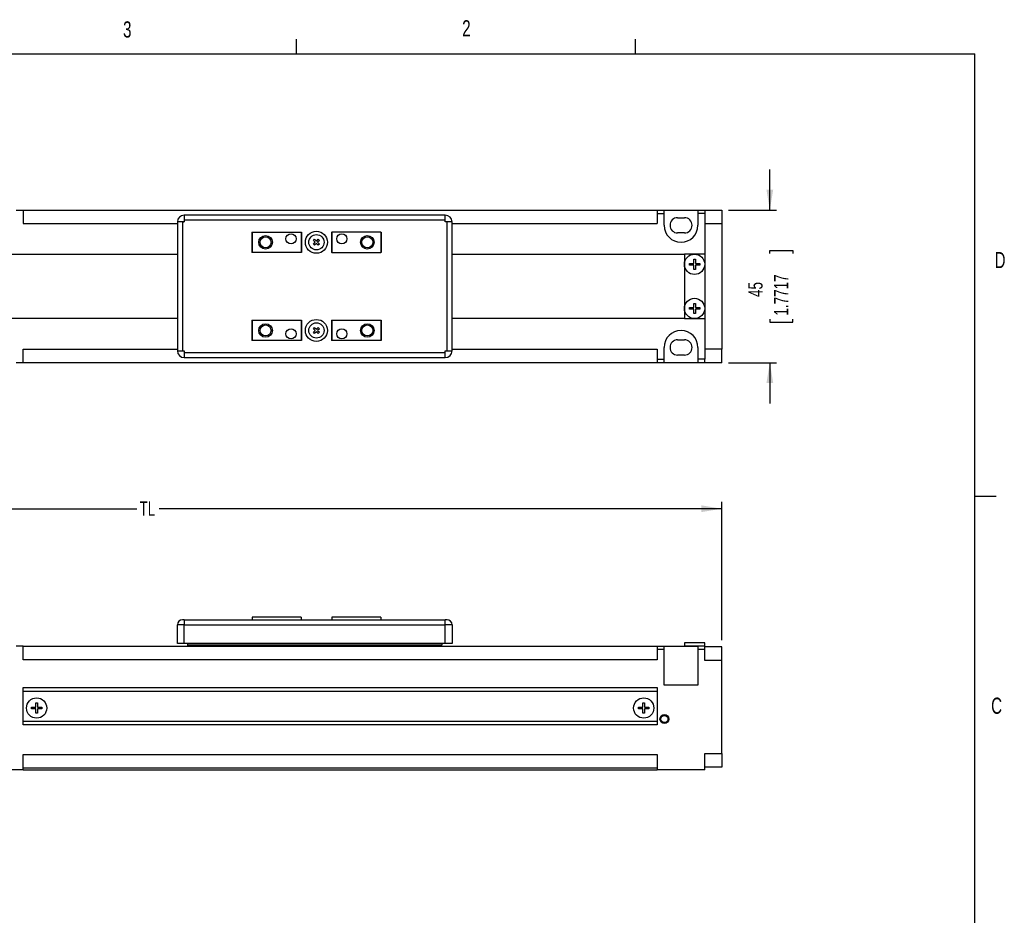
# Paper-space layout 'Layout1' of a CAD drawing. Extents: x 11 to 4767017334475, y 5 to 5245463847279.
# Tile 8 of 9: x 275 to 420, y 143 to 275. Entities that reach past the tile are written whole.
import ezdxf
from ezdxf.enums import TextEntityAlignment as Align

# ---------------------------------------------------------------- set-up
doc = ezdxf.new("R2010")
doc.units = 0
doc.layers.get('0').update_dxf_attribs({"linetype": 'CONTINUOUS'})
doc.dimstyles.new('SLDDIMSTYLE3', dxfattribs={"dimtxt": 2.116667, "dimasz": 3, "dimexe": 0, "dimexo": 0.0625, "dimgap": 0.529167, "dimtad": 0, "dimlfac": 2, "dimrnd": 1e-09, "dimzin": 12, "dimsah": 1, "dimcen": 0.09, "dimazin": 3, "dimtfac": 1, "dimtmove": 0, "dimatfit": 3})
doc.dimstyles.new('SLDDIMSTYLE4', dxfattribs={"dimtxt": 2.116667, "dimasz": 3, "dimexe": 0, "dimexo": 0.0625, "dimgap": 0.529167, "dimtad": 0, "dimlfac": 2, "dimrnd": 1e-09, "dimzin": 12, "dimsah": 1, "dimcen": 0.09, "dimazin": 3, "dimtfac": 1, "dimtofl": 0, "dimtmove": 0, "dimatfit": 3})

# ---------------------------------------------------------------- blocks, each defined once
blk = doc.blocks.new('_D_35')
at = {"color": 7, "linetype": 'CONTINUOUS'}
for p, q in [((209.5, 194.26), (209.5, 204.26)), ((209.5, 203.26), (292.42, 203.26)), ((378.65, 203.26), (295.73, 203.26)), ((378.65, 183.91), (378.65, 204.26))]:
    blk.add_line(p, q, dxfattribs=at)
for points in [[(209.5, 203.26), (212.5, 202.76), (212.5, 203.76)], [(378.65, 203.26), (375.65, 203.76), (375.65, 202.76)]]:
    blk.add_solid(points, dxfattribs=at)
at = {"color": 7, "linetype": 'CONTINUOUS', "width": 0.7}
blk.add_text('TL', height=2.117, dxfattribs=at).set_placement((292.82, 201.58, 21.01), align=Align.BOTTOM_LEFT)
blk = doc.blocks.new('_D_37')
at = {"color": 7, "linetype": 'CONTINUOUS'}
for p, q in [((385.74, 247.28), (385.74, 253.28)), ((379.65, 247.28), (386.74, 247.28)), ((385.74, 240.87), (385.74, 241.3)), ((385.74, 241.3), (389.11, 241.3)), ((389.11, 241.3), (389.11, 240.87)), ((385.74, 231.2), (385.74, 230.77)), ((389.11, 230.77), (389.11, 231.2)), ((385.74, 230.77), (389.11, 230.77)), ((379.65, 224.78), (386.74, 224.78)), ((385.74, 224.78), (385.74, 218.78))]:
    blk.add_line(p, q, dxfattribs=at)
for points in [[(385.74, 247.28), (386.24, 250.28), (385.24, 250.28)], [(385.74, 224.78), (385.24, 221.78), (386.24, 221.78)]]:
    blk.add_solid(points, dxfattribs=at)
at = {"color": 7, "linetype": 'CONTINUOUS', "width": 0.7}
for s, p in [('1.7717', (389.11, 231.73, -25.9)), ('45', (385.31, 234.47, -25.9))]:
    blk.add_text(s, height=2.117, rotation=90, dxfattribs=at).set_placement(p, align=Align.BOTTOM_LEFT)

psp = doc.layouts.get("Layout1")

# ---------------------------------------------------------------- linework, layer by layer
at = {"color": 7, "linetype": 'CONTINUOUS'}
for p, q in [((315.9379, 270.3087), (315.9379, 272.4626)), ((365.9442, 270.3087), (365.9442, 272.4626)), ((15.9068, 270.3087), (415.9568, 270.3087)), ((415.9568, 9.9587), (415.9568, 270.3087)), ((274.6483, 247.2821), (275.6483, 247.2821)), ((275.6483, 247.2821), (275.6483, 245.2821)), ((275.6483, 247.2821), (369.1483, 247.2821)), ((369.1483, 247.2821), (369.1483, 246.7821)), ((369.1483, 247.2821), (370.1483, 247.2821)), ((369.1483, 246.7821), (370.1483, 246.7821)), ((369.1483, 246.7821), (369.1483, 245.2821)), ((370.1483, 246.7821), (370.1483, 247.2821)), ((370.1483, 247.2821), (375.1483, 247.2821)), ((370.1483, 245.0321), (370.1483, 246.7821)), ((375.1483, 247.2821), (375.1483, 246.7821)), ((375.1483, 247.2821), (376.1483, 247.2821)), ((376.1483, 246.7821), (375.1483, 246.7821)), ((375.1483, 246.7821), (375.1483, 245.0321)), ((376.1483, 247.2821), (376.1483, 246.7821)), ((376.1483, 247.2821), (378.6483, 247.2821)), ((376.1483, 246.7821), (376.1483, 240.7821)), ((378.6483, 247.2821), (378.6483, 245.2821)), ((298.3983, 245.5321), (298.3983, 226.5321)), ((299.1483, 245.5321), (298.3983, 245.5321)), ((299.1483, 245.5321), (299.1483, 226.5321)), ((299.3983, 245.5321), (299.1483, 245.5321)), ((299.1483, 245.5321), (299.3983, 245.5321)), ((299.3983, 246.5321), (299.3983, 245.7821)), ((337.8983, 246.5321), (299.3983, 246.5321)), ((299.3983, 245.7821), (299.3983, 245.5321)), ((337.8983, 245.7821), (299.3983, 245.7821)), ((337.8983, 245.7821), (337.8983, 246.5321)), ((337.8983, 245.5321), (337.8983, 245.7821)), ((338.1483, 245.5321), (337.8983, 245.5321)), ((338.1483, 226.5321), (338.1483, 245.5321)), ((338.8983, 245.5321), (338.1483, 245.5321)), ((338.8983, 226.5321), (338.8983, 245.5321)), ((372.1483, 246.1571), (373.1483, 246.1571)), ((309.3483, 244.0321), (309.3983, 244.0321)), ((309.3483, 244.0321), (309.3483, 241.0321)), ((309.3983, 244.0321), (309.3983, 241.0321)), ((309.3983, 244.0321), (316.6483, 244.0321)), ((316.6483, 244.0321), (316.6483, 241.0321)), ((316.6483, 244.0321), (316.6983, 244.0321)), ((316.6983, 244.0321), (316.6983, 241.0321)), ((321.0983, 244.0321), (321.1483, 244.0321)), ((321.0983, 244.0321), (321.0983, 241.0321)), ((328.3983, 244.0321), (321.1483, 244.0321)), ((321.1483, 244.0321), (321.1483, 241.0321)), ((328.3983, 244.0321), (328.3983, 241.0321)), ((328.3983, 244.0321), (328.4483, 244.0321)), ((328.4483, 244.0321), (328.4483, 241.0321)), ((373.1483, 243.9071), (372.1483, 243.9071)), ((376.1483, 245.2821), (378.6483, 245.2821)), ((378.6483, 245.2821), (378.6483, 226.7821)), ((318.4564, 242.7972), (318.6331, 242.974)), ((318.7215, 242.5321), (318.4564, 242.7972)), ((318.4564, 242.2669), (318.7215, 242.5321)), ((318.6331, 242.974), (318.8983, 242.7088)), ((318.8983, 242.7088), (319.1635, 242.974)), ((319.3403, 242.7972), (319.0751, 242.5321)), ((319.0751, 242.5321), (319.3403, 242.2669)), ((319.1635, 242.974), (319.3403, 242.7972)), ((309.3983, 241.0321), (309.3483, 241.0321)), ((316.6483, 241.0321), (309.3983, 241.0321)), ((316.6983, 241.0321), (316.6483, 241.0321)), ((318.6331, 242.0901), (318.4564, 242.2669)), ((318.8983, 242.3553), (318.6331, 242.0901)), ((319.1635, 242.0901), (318.8983, 242.3553)), ((319.3403, 242.2669), (319.1635, 242.0901)), ((321.1483, 241.0321), (321.0983, 241.0321)), ((321.1483, 241.0321), (328.3983, 241.0321)), ((328.4483, 241.0321), (328.3983, 241.0321)), ((257.6483, 240.7821), (298.3983, 240.7821)), ((338.8983, 240.7821), (373.1483, 240.7821)), ((376.1483, 240.7821), (373.1483, 240.7821)), ((373.1483, 240.7821), (373.1483, 231.2821)), ((374.5233, 240.0321), (374.7733, 240.0321)), ((374.5233, 239.4071), (374.5233, 240.0321)), ((374.7733, 240.0321), (374.7733, 239.4071)), ((376.1483, 240.7821), (376.1483, 231.2821)), ((373.8983, 239.4071), (374.5233, 239.4071)), ((373.8983, 239.1571), (373.8983, 239.4071)), ((374.5233, 239.1571), (373.8983, 239.1571)), ((374.5233, 238.5321), (374.5233, 239.1571)), ((374.7733, 238.5321), (374.5233, 238.5321)), ((374.7733, 239.4071), (375.3983, 239.4071)), ((374.7733, 239.1571), (374.7733, 238.5321)), ((375.3983, 239.1571), (374.7733, 239.1571)), ((375.3983, 239.4071), (375.3983, 239.1571)), ((373.8983, 232.9071), (374.5233, 232.9071)), ((373.8983, 232.6571), (373.8983, 232.9071)), ((374.5233, 232.6571), (373.8983, 232.6571)), ((374.5233, 233.5321), (374.7733, 233.5321)), ((374.5233, 232.9071), (374.5233, 233.5321)), ((374.5233, 232.0321), (374.5233, 232.6571)), ((374.7733, 233.5321), (374.7733, 232.9071)), ((374.7733, 232.9071), (375.3983, 232.9071)), ((374.7733, 232.6571), (374.7733, 232.0321)), ((375.3983, 232.6571), (374.7733, 232.6571)), ((375.3983, 232.9071), (375.3983, 232.6571)), ((298.3983, 231.2821), (257.6483, 231.2821)), ((309.3483, 231.0321), (309.3983, 231.0321)), ((309.3483, 231.0321), (309.3483, 228.0321)), ((309.3983, 231.0321), (316.6483, 231.0321)), ((309.3983, 231.0321), (309.3983, 228.0321)), ((316.6483, 231.0321), (316.6483, 228.0321)), ((316.6483, 231.0321), (316.6983, 231.0321)), ((316.6983, 231.0321), (316.6983, 228.0321)), ((321.0983, 231.0321), (321.1483, 231.0321)), ((321.0983, 231.0321), (321.0983, 228.0321)), ((321.1483, 231.0321), (321.1483, 228.0321)), ((321.1483, 231.0321), (328.3983, 231.0321)), ((328.3983, 231.0321), (328.3983, 228.0321)), ((328.3983, 231.0321), (328.4483, 231.0321)), ((328.4483, 231.0321), (328.4483, 228.0321)), ((373.1483, 231.2821), (338.8983, 231.2821)), ((373.1483, 231.2821), (376.1483, 231.2821)), ((374.7733, 232.0321), (374.5233, 232.0321)), ((376.1483, 231.2821), (376.1483, 225.2821)), ((318.4564, 229.7972), (318.6331, 229.974)), ((318.7215, 229.5321), (318.4564, 229.7972)), ((318.4564, 229.2669), (318.7215, 229.5321)), ((318.6331, 229.974), (318.8983, 229.7088)), ((318.8983, 229.3553), (318.6331, 229.0901)), ((318.8983, 229.7088), (319.1635, 229.974)), ((319.1635, 229.0901), (318.8983, 229.3553)), ((319.3403, 229.7972), (319.0751, 229.5321)), ((319.0751, 229.5321), (319.3403, 229.2669)), ((319.1635, 229.974), (319.3403, 229.7972)), ((309.3983, 228.0321), (309.3483, 228.0321)), ((316.6483, 228.0321), (309.3983, 228.0321)), ((316.6983, 228.0321), (316.6483, 228.0321)), ((318.6331, 229.0901), (318.4564, 229.2669)), ((319.3403, 229.2669), (319.1635, 229.0901)), ((321.1483, 228.0321), (321.0983, 228.0321)), ((328.3983, 228.0321), (321.1483, 228.0321)), ((328.4483, 228.0321), (328.3983, 228.0321)), ((372.1483, 228.1571), (373.1483, 228.1571)), ((275.6483, 224.7821), (275.6483, 226.7821)), ((298.3983, 226.5321), (299.1483, 226.5321)), ((299.1483, 226.5321), (299.3983, 226.5321)), ((299.1483, 226.5321), (299.3983, 226.5321)), ((299.3983, 226.5321), (299.3983, 226.2821)), ((337.8983, 226.5321), (338.1483, 226.5321)), ((337.8983, 226.2821), (337.8983, 226.5321)), ((338.1483, 226.5321), (338.8983, 226.5321)), ((369.1483, 226.7821), (369.1483, 225.2821)), ((370.1483, 225.2821), (370.1483, 227.0321)), ((375.1483, 227.0321), (375.1483, 225.2821)), ((378.6483, 226.7821), (376.1483, 226.7821)), ((378.6483, 224.7821), (378.6483, 226.7821)), ((299.3983, 226.2821), (337.8983, 226.2821)), ((299.3983, 226.2821), (299.3983, 225.5321)), ((299.3983, 225.5321), (337.8983, 225.5321)), ((337.8983, 225.5321), (337.8983, 226.2821)), ((369.1483, 225.2821), (370.1483, 225.2821)), ((369.1483, 225.2821), (369.1483, 224.7821)), ((370.1483, 224.7821), (370.1483, 225.2821)), ((373.1483, 225.9071), (372.1483, 225.9071)), ((376.1483, 225.2821), (375.1483, 225.2821)), ((375.1483, 225.2821), (375.1483, 224.7821)), ((376.1483, 224.7821), (376.1483, 225.2821)), ((275.6483, 224.7821), (274.6483, 224.7821)), ((369.1483, 224.7821), (275.6483, 224.7821)), ((370.1483, 224.7821), (369.1483, 224.7821)), ((375.1483, 224.7821), (370.1483, 224.7821)), ((376.1483, 224.7821), (375.1483, 224.7821)), ((378.6483, 224.7821), (376.1483, 224.7821)), ((415.9568, 205.1124), (419.1318, 205.1124)), ((309.3983, 187.2626), (309.3983, 186.8826)), ((316.6483, 187.2626), (309.3983, 187.2626)), ((316.6483, 187.2626), (316.6483, 186.8826)), ((321.1483, 187.2626), (321.1483, 186.8826)), ((328.3983, 187.2626), (321.1483, 187.2626)), ((328.3983, 187.2626), (328.3983, 186.8826)), ((298.3983, 183.3826), (298.3983, 186.1326)), ((299.3983, 186.1326), (298.3983, 186.1326)), ((299.3983, 186.8826), (299.1483, 186.8826)), ((299.3983, 186.8826), (299.3983, 186.1326)), ((299.3983, 186.8826), (337.8983, 186.8826)), ((299.3983, 186.1326), (337.8983, 186.1326)), ((299.3983, 183.3826), (299.3983, 186.1326)), ((338.1483, 186.8826), (337.8983, 186.8826)), ((337.8983, 186.1326), (337.8983, 186.8826)), ((337.8983, 183.3826), (337.8983, 186.1326)), ((338.8983, 186.1326), (337.8983, 186.1326)), ((338.8983, 186.1326), (338.8983, 183.3826)), ((275.6483, 183.0126), (274.6483, 183.0126)), ((275.6483, 181.0126), (275.6483, 183.0126)), ((275.6483, 183.0126), (369.1483, 183.0126)), ((299.3983, 183.3826), (298.3983, 183.3826)), ((337.8983, 183.3826), (299.3983, 183.3826)), ((299.8983, 183.3826), (299.8983, 183.1826)), ((299.8983, 183.1826), (337.3983, 183.1826)), ((299.8983, 183.1826), (299.8983, 183.0126)), ((337.3983, 183.3826), (337.3983, 183.1826)), ((337.3983, 183.0126), (337.3983, 183.1826)), ((338.8983, 183.3826), (337.8983, 183.3826)), ((369.1483, 183.0126), (370.1483, 183.0126)), ((369.1483, 183.0126), (369.1483, 182.5126)), ((370.1483, 182.5126), (370.1483, 183.0126)), ((370.1483, 183.0126), (375.1483, 183.0126)), ((373.1483, 183.0626), (376.1483, 183.0626)), ((373.1483, 183.0626), (373.1483, 183.0126)), ((373.1533, 183.5126), (373.1533, 183.0626)), ((376.1433, 183.5126), (373.1533, 183.5126)), ((375.1483, 183.0126), (375.1483, 182.5126)), ((376.1483, 183.0126), (375.1483, 183.0126)), ((376.1433, 183.0626), (376.1433, 183.5126)), ((376.1483, 183.0126), (376.1483, 183.0626)), ((376.1483, 182.5126), (376.1483, 183.0126)), ((378.6483, 182.9126), (376.1483, 182.9126)), ((378.6483, 180.9126), (378.6483, 182.9126)), ((369.1483, 182.5126), (369.1483, 181.0126)), ((370.1483, 182.5126), (369.1483, 182.5126)), ((370.1483, 177.2626), (370.1483, 182.5126)), ((375.1483, 182.5126), (375.1483, 177.2626)), ((376.1483, 182.5126), (375.1483, 182.5126)), ((376.1483, 180.9126), (376.1483, 182.5126)), ((369.1483, 181.0126), (275.6483, 181.0126)), ((378.6483, 180.9126), (376.1483, 180.9126)), ((378.6483, 167.1626), (378.6483, 180.9126)), ((375.1483, 177.2626), (370.1483, 177.2626)), ((275.6483, 176.8876), (369.1483, 176.8876)), ((275.6483, 171.3876), (275.6483, 176.8876)), ((275.6483, 176.3876), (369.1483, 176.3876)), ((369.1483, 176.8876), (369.1483, 171.3876)), ((277.5233, 174.6376), (277.7733, 174.6376)), ((277.5233, 174.0126), (277.5233, 174.6376)), ((277.7733, 174.6376), (277.7733, 174.0126)), ((367.0233, 174.6376), (367.2733, 174.6376)), ((367.0233, 174.0126), (367.0233, 174.6376)), ((367.2733, 174.6376), (367.2733, 174.0126)), ((276.8983, 174.0126), (277.5233, 174.0126)), ((276.8983, 173.7626), (276.8983, 174.0126)), ((277.5233, 173.7626), (276.8983, 173.7626)), ((277.5233, 173.1376), (277.5233, 173.7626)), ((277.7733, 173.1376), (277.5233, 173.1376)), ((277.7733, 174.0126), (278.3983, 174.0126)), ((277.7733, 173.7626), (277.7733, 173.1376)), ((278.3983, 173.7626), (277.7733, 173.7626)), ((278.3983, 174.0126), (278.3983, 173.7626)), ((366.3983, 174.0126), (367.0233, 174.0126)), ((366.3983, 173.7626), (366.3983, 174.0126)), ((367.0233, 173.7626), (366.3983, 173.7626)), ((367.0233, 173.1376), (367.0233, 173.7626)), ((367.2733, 173.1376), (367.0233, 173.1376)), ((367.2733, 174.0126), (367.8983, 174.0126)), ((367.2733, 173.7626), (367.2733, 173.1376)), ((367.8983, 173.7626), (367.2733, 173.7626)), ((367.8983, 174.0126), (367.8983, 173.7626)), ((369.1483, 171.8876), (275.6483, 171.8876)), ((369.1483, 171.3876), (275.6483, 171.3876)), ((275.6483, 167.0126), (369.1483, 167.0126)), ((275.6483, 164.7626), (275.6483, 167.0126)), ((369.1483, 167.0126), (369.1483, 164.7626)), ((376.1483, 167.1626), (378.6483, 167.1626)), ((376.1483, 164.7626), (376.1483, 167.1626)), ((378.6483, 167.1626), (378.6483, 165.1626)), ((275.6483, 164.7626), (250.6483, 164.7626)), ((369.1483, 165.0126), (275.6483, 165.0126)), ((275.6483, 164.7626), (369.1483, 164.7626)), ((376.1483, 164.7626), (369.1483, 164.7626)), ((378.6483, 165.1626), (376.1483, 165.1626))]:
    psp.add_line(p, q, dxfattribs=at)
at = {"color": 8, "linetype": 'CONTINUOUS'}
for p, q in [((275.6483, 245.2821), (298.3983, 245.2821)), ((338.8983, 245.2821), (369.1483, 245.2821)), ((275.6483, 226.7821), (298.3983, 226.7821)), ((338.8983, 226.7821), (369.1483, 226.7821))]:
    psp.add_line(p, q, dxfattribs=at)
at = {"color": 7, "linetype": 'CONTINUOUS'}
for centre, radius in [((318.8983, 242.5321), 1.625), ((311.3983, 242.5321), 1), ((311.3983, 242.5321), 0.8105), ((315.1483, 243.0321), 0.75), ((318.8983, 242.5321), 1.125), ((322.6483, 243.0321), 0.75), ((326.3983, 242.5321), 1), ((326.3983, 242.5321), 0.8105), ((374.6483, 239.2821), 1.495), ((374.6483, 232.7821), 1.495), ((318.8983, 229.5321), 1.625), ((311.3983, 229.5321), 1), ((311.3983, 229.5321), 0.8105), ((315.1483, 229.0321), 0.75), ((318.8983, 229.5321), 1.125), ((322.6483, 229.0321), 0.75), ((326.3983, 229.5321), 1), ((326.3983, 229.5321), 0.8105), ((277.6483, 173.8876), 1.495), ((367.1483, 173.8876), 1.495), ((370.1983, 172.2626), 0.65), ((370.1983, 172.2626), 0.5282)]:
    psp.add_circle(centre, radius, dxfattribs=at)
for centre, radius, start, end in [((299.3983, 245.5321), 1, 90, 180), ((337.8983, 245.5321), 1, 0, 90), ((372.1483, 245.0321), 1.125, 90, 270), ((373.1483, 245.0321), 1.125, 270, 90), ((372.6483, 245.0321), 2.5, 180, 0), ((372.6483, 227.0321), 2.5, 0, 180), ((372.1483, 227.0321), 1.125, 90, 270), ((373.1483, 227.0321), 1.125, 270, 90), ((299.3983, 226.5321), 1, 180, 270), ((337.8983, 226.5321), 1, 270, 0), ((299.1483, 186.1326), 0.75, 90, 180), ((338.1483, 186.1326), 0.75, 0, 90)]:
    psp.add_arc(centre, radius, start, end, dxfattribs=at)

# ---------------------------------------------------------------- texts
at = {"color": 7, "linetype": 'CONTINUOUS', "width": 0.7}
for s, p in [('3', (290.3913, 272.0003)), ('2', (340.3853, 272.1699)), ('D', (418.8794, 238.0018)), ('C', (418.368, 172.3194))]:
    psp.add_text(s, height=2.3813, dxfattribs=at).set_placement(p, align=Align.BOTTOM_LEFT)

# ---------------------------------------------------------------- dimensions: what is measured, and where the dimension line sits
at = {"color": 7, "linetype": 'CONTINUOUS'}
dim = psp.add_linear_dim(base=(385.7427, 224.7821), p1=(378.6483, 247.2821), p2=(378.6483, 224.7821), angle=90, dimstyle='SLDDIMSTYLE3', dxfattribs=at)
dim.commit()
dim.dimension.update_dxf_attribs({"geometry": '_D_37', "text_midpoint": (385.7427, 236.0321), "dimtype": 160})
dim = psp.add_linear_dim(base=(378.6483, 203.2626), p1=(209.4983, 193.2626), p2=(378.6483, 182.9126), text='TL', dimstyle='SLDDIMSTYLE4', dxfattribs=at)
dim.commit()
dim.dimension.update_dxf_attribs({"geometry": '_D_35', "text_midpoint": (294.0733, 203.2626), "dimtype": 160})

doc.saveas('drawing.dxf')
